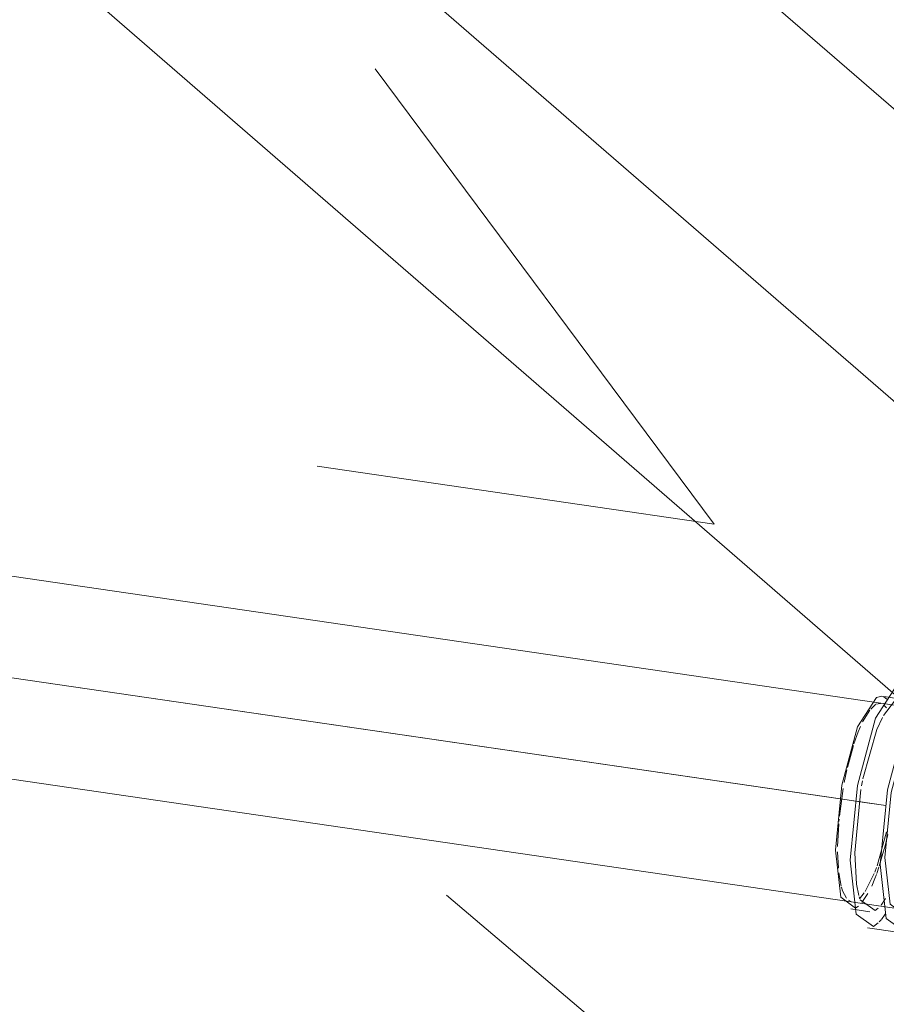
# Model space of a CAD drawing. Header units: millimetres. Extents: x -121 to 34184, y -147 to 33428.
# Tile 91 of 256: x 13926 to 14142, y 21766 to 22011. Entities that reach past the tile are written whole.
import ezdxf

# ---------------------------------------------------------------- set-up
doc = ezdxf.new("R2010")
doc.units = ezdxf.units.MM
doc.linetypes.add('ADSK_Осевая', pattern=[700, 500, -100, 0, -100])
doc.linetypes.add('ADSK_Скрыто', pattern=[300, 150, -150])
for name, color, linetype, lineweight in [('G-____-____-SYMB', 111, 'ADSK_Скрыто', 20), ('P-PIPE-____-CNTR', 3, 'ADSK_Осевая', 20), ('P-PIPE-____-IDEN', 2, 'Continuous', 20), ('P-PIPE-____-OTLN', 3, 'Continuous', 20)]:
    doc.layers.add(name, color=color, linetype=linetype, lineweight=lineweight)
doc.styles.add('GOST Common_1', font='GOST_Common.ttf', dxfattribs={"width": 0.9, "height": 125})

# ---------------------------------------------------------------- blocks, each defined once
blk = doc.blocks.new('ADSK_ППР_Тройник канализационный_Составной - Тройник канализационный-1734327-_3D_ копия 1')
at = {"layer": 'P-PIPE-____-OTLN', "color": 10}
for p, q in [((12115.17, 21839.54), (12116.33, 21840.63)), ((12118.35, 21840.61), (12119.11, 21839.87)), ((12113.15, 21836.35), (12114.96, 21839.29)), ((12109.37, 21825.02), (12110.85, 21830.46)), ((12108.56, 21821.27), (12109.24, 21824.43)), ((12107.36, 21812.87), (12108.28, 21819.74)), ((12107.24, 21811.52), (12107.29, 21812.13)), ((12106.89, 21805.27), (12107.19, 21810.95)), ((12119.08, 21808.93), (12116.77, 21800.51)), ((12119.41, 21808.27), (12118.58, 21804.79)), ((12107.11, 21799.88), (12106.91, 21804)), ((12118.56, 21804.72), (12117.3, 21800.38)), ((12116.61, 21800.05), (12116.18, 21798.88)), ((12117.23, 21800.17), (12116.7, 21798.63)), ((12107.79, 21795.43), (12107.22, 21798.78)), ((12116.06, 21798.58), (12113.79, 21794.08)), ((12110.42, 21791.56), (12109.6, 21791.97)), ((12113.58, 21793.77), (12112.36, 21792.3)), ((12114.46, 21793.59), (12112.98, 21791.37)), ((12118.88, 21792.33), (12117.74, 21790.69)), ((12112.09, 21790.46), (12111.47, 21790.04))]:
    blk.add_line(p, q, dxfattribs=at)
at = {"layer": 'P-PIPE-____-OTLN', "color": 9}
for p, q in [((12116.47, 21840.71), (12117.64, 21840.91)), ((12118.33, 21837.91), (12121.11, 21841.52)), ((12118.43, 21842.54), (12119.15, 21841.99)), ((12112.87, 21820.42), (12113.12, 21821.69)), ((12111.18, 21803.7), (12112.71, 21819.52)), ((12111.64, 21795.97), (12111.18, 21803.7)), ((12112.19, 21793.08), (12111.65, 21795.93)), ((12112.44, 21792.24), (12112.28, 21792.76)), ((12116.26, 21789.34), (12112.51, 21792.03)), ((12117.04, 21789.93), (12116.32, 21789.37)), ((12117.76, 21787.09), (12117.31, 21786.55)), ((12118.74, 21788.49), (12117.82, 21787.16)), ((12117.04, 21786.27), (12115.87, 21785.37))]:
    blk.add_line(p, q, dxfattribs=at)
at = {"layer": 'P-PIPE-____-OTLN', "color": 22}
for p, q in [((12122.71, 21842), (12117.92, 21842.7)), ((12110.19, 21789.76), (12114.98, 21789.06)), ((12114.39, 21785.05), (12121.86, 21783.96))]:
    blk.add_line(p, q, dxfattribs=at)
for points in [[(12110.02, 21801.91, 0), (12111.86, 21820.54, 0), (12116.36, 21837.27, 0), (12121.82, 21845.69, 0), (12123.88, 21845.82, 0)], [(12117.49, 21800.81, 0), (12119.33, 21819.45, 0), (12123.84, 21836.18, 0), (12129.29, 21844.6, 0), (12133.61, 21841.5, 0), (12133.9, 21840.55, 0)], [(12106.39, 21804.4, 0), (12107.99, 21820.58, 0), (12111.9, 21835.11, 0), (12116.63, 21842.42, 0), (12117.92, 21842.7, 0)], [(12118.65, 21802.6, 0), (12120.25, 21818.79, 0), (12124.16, 21833.32, 0), (12128.9, 21840.63, 0), (12130.18, 21840.91, 0)], [(12111.37, 21789.98, 0), (12107.72, 21792.73, 0), (12106.39, 21804.4, 0)], [(12115.87, 21785.37, 0), (12111.55, 21788.47, 0), (12110.02, 21801.91, 0)], [(12123.74, 21788.24, 0), (12119.99, 21790.94, 0), (12118.65, 21802.6, 0)], [(12125.75, 21786.78, 0), (12123.34, 21784.28, 0), (12119.03, 21787.38, 0), (12117.49, 21800.81, 0)]]:
    blk.add_polyline3d(points, dxfattribs=at)
at = {"layer": 'P-PIPE-____-OTLN', "color": 9}
blk.add_polyline3d([(12113.22, 21822.16, 0), (12116.69, 21834.41, 0), (12118.09, 21837.46, 0)], dxfattribs=at)
at = {"layer": 'P-PIPE-____-OTLN', "color": 10}
for points in [[(12110.99, 21830.9, 0), (12112.04, 21833.87, 0), (12112.61, 21835.21, 0)], [(12116.58, 21798.31, 0), (12116.21, 21797.35, 0), (12115.41, 21795.46, 0)], [(12109.11, 21792.45, 0), (12108.14, 21794.27, 0), (12107.86, 21795.15, 0)]]:
    blk.add_polyline3d(points, dxfattribs=at)
blk = doc.blocks.new('ADSK_M_Трубы_Уклоны - Фактический_0_0Х0_Знак справа-556980-_3D_ копия 1')
at = {"layer": 'P-PIPE-____-IDEN'}
for q in [(15293.91, 19381.11), (15228.4, 19305.55)]:
    blk.add_line((15303.96, 19240.05), q, dxfattribs=at)

msp = doc.modelspace()

# ---------------------------------------------------------------- linework, layer by layer
at = {"layer": 'G-____-____-SYMB'}
msp.add_line((13346.21, 22375.37), (19234.06, 17380.88), dxfattribs=at)
at = {"layer": 'P-PIPE-____-CNTR', "color": 9}
for p, q in [((13825.71, 22192.06), (14177.69, 21886.91)), ((13825.71, 22192.06), (14177.69, 21886.91)), ((13723.5, 21876.67), (14141.96, 21815.51)), ((13723.5, 21876.67), (14130.67, 21817.16))]:
    msp.add_line(p, q, dxfattribs=at)
at = {"layer": 'P-PIPE-____-CNTR', "color": 10}
for p, q in [((14130.67, 21817.16), (14134.49, 21816.61)), ((14134.49, 21816.61), (14135.46, 21816.46)), ((14135.46, 21816.46), (14141.96, 21815.51))]:
    msp.add_line(p, q, dxfattribs=at)
at = {"layer": 'P-PIPE-____-OTLN', "color": 22}
for p, q in [((14276.01, 21874.46), (13861.74, 22233.62)), ((13789.68, 22150.51), (14147.95, 21839.89)), ((14187.95, 21834.06), (13685.79, 21907.45)), ((13678.56, 21857.97), (14180.72, 21784.58))]:
    msp.add_line(p, q, dxfattribs=at)

# ---------------------------------------------------------------- block references
at = {"layer": 'P-PIPE-____-IDEN', "rotation": 32.61049462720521}
msp.add_blockref('ADSK_M_Трубы_Уклоны - Фактический_0_0Х0_Знак справа-556980-_3D_ копия 1', (11576.81, -2569.06), dxfattribs=at)
at = {"layer": 'P-PIPE-____-OTLN', "color": 9}
msp.add_blockref('ADSK_ППР_Тройник канализационный_Составной - Тройник канализационный-1734327-_3D_ копия 1', (2023.02, 0), dxfattribs=at)

# ---------------------------------------------------------------- texts
at = {"layer": 'P-PIPE-____-IDEN', "lineweight": 9, "insert": (13701.12, 22091.6), "char_height": 125, "width": 310.2531, "attachment_point": 1, "rotation": 351.6855, "style": 'GOST Common_1'}
msp.add_mtext('0,01', dxfattribs=at)

doc.saveas('drawing.dxf')
